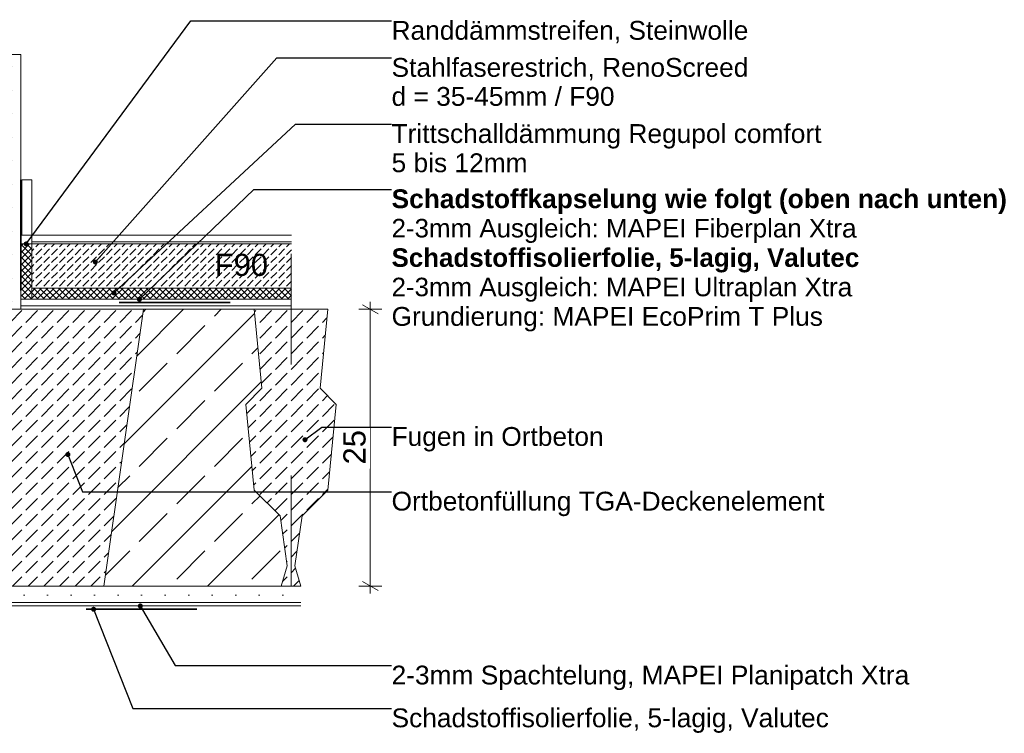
# Model space of a CAD drawing. Header units: metres. Extents: x 39.6 to 62.6, y -3.3 to 8.
# Tile 42 of 48: x 57.145 to 58.034, y -3.07 to -2.425. Entities that reach past the tile are written whole.
import ezdxf

# ---------------------------------------------------------------- set-up
doc = ezdxf.new("R2010")
doc.units = ezdxf.units.M
doc.header["$MEASUREMENT"] = 0
for name, pattern in [('Achse', [0.08, 0.04, -0.02, 0, -0.02]), ('Strichlinie eng', [0.046, 0.03, -0.016]), ('Wipeout_Contour', [1, 0, -1])]:
    doc.linetypes.add(name, pattern=pattern)
for name, color, linetype in [('152 - Bemaßung_ Beschriftung.Ausbau', 7, 'Continuous'), ('301 - Elemente.Linie', 7, 'Continuous'), ('302 - Elemente.Schraffur', 7, 'Continuous'), ('603 - Struktur.Bodenplatte_ Decke Roh', 7, 'Continuous'), ('605 - Struktur.Wand Innen', 7, 'Continuous'), ('650 - Abdeckung.Fußboden Aufbau', 7, 'Continuous')]:
    doc.layers.add(name, color=color, linetype=linetype)
doc.styles.add('ERSTELLTER_STIL_1', font='txt')
doc.styles.add('ERSTELLTER_STIL_2', font='txt')
doc.dimstyles.new('ERSTELLTER_STIL__3', dxfattribs={"dimtxt": 0.02, "dimasz": 0.01064, "dimexe": 0.18, "dimexo": 0.0625, "dimgap": 0, "dimtad": 1, "dimzin": 0, "dimdsep": 46, "dimtxsty": 'ERSTELLTER_STIL_1', "dimblk": 'ARROWHEAD_2', "dimblk1": 'ARROWHEAD_2', "dimblk2": 'ARROWHEAD_2', "dimcen": 0.09, "dimse1": 1, "dimse2": 1, "dimclrd": 7, "dimclre": 7, "dimclrt": 7, "dimazin": 0, "dimtfac": 1, "dimtdec": 4, "dimtmove": 0, "dimatfit": 3, "dimfxl": 1, "dimtolj": 1, "dimtzin": 0, "dimarcsym": 0})
doc.dimstyles.new('ERSTELLTER_STIL__4', dxfattribs={"dimtxt": 0.18, "dimasz": 0.00912, "dimexe": 0.18, "dimexo": 0.0625, "dimgap": 0, "dimtad": 0, "dimtih": 1, "dimtoh": 1, "dimdec": 4, "dimzin": 0, "dimdsep": 46, "dimcen": 0.09, "dimadec": 0, "dimazin": 0, "dimtfac": 1, "dimtdec": 4, "dimtmove": 0, "dimatfit": 3, "dimldrblk": 'ARROWHEAD_11', "dimfxl": 1, "dimtolj": 1, "dimtzin": 0, "dimarcsym": 0})
pattern_1 = [(45, (44.8346376, -0.1769565), (-0.0028284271, 0.0028284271), []), (135, (44.8346376, -0.1769565), (0.0028284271, 0.0028284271), [])]
pattern_2 = [(45, (44.834638, -0.176957), (-0.010606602, 0.010606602), [0, -0.015])]

# ---------------------------------------------------------------- blocks, each defined once
blk = doc.blocks.new('*D50', base_point=(44.83464, -0.17696))
at = {"layer": '152 - Bemaßung_ Beschriftung.Ausbau', "color": 7, "linetype": 'Continuous', "lineweight": 5}
for p, q in [((57.46834, -2.69098), (57.45434, -2.6829)), ((57.46134, -2.68694), (57.46134, -2.6801)), ((57.47184, -2.68694), (57.45084, -2.68694)), ((57.46134, -2.93694), (57.46134, -2.68694)), ((57.47184, -2.93694), (57.45084, -2.93694)), ((57.45434, -2.9329), (57.46834, -2.94098)), ((57.46134, -2.94379), (57.46134, -2.93694))]:
    blk.add_line(p, q, dxfattribs=at)
at = {"color": 254, "linetype": 'Wipeout_Contour', "lineweight": 0, "ltscale": 230.073255}
blk.add_wipeout([(57.46109, -2.83087), (57.46109, -2.79301), (57.43359, -2.79301), (57.43359, -2.83087)], dxfattribs=at).dxf.layer = '152 - Bemaßung_ Beschriftung.Ausbau'
at = {"layer": '152 - Bemaßung_ Beschriftung.Ausbau', "color": 7, "lineweight": 5, "insert": (57.45734, -2.82712), "char_height": 0.02, "attachment_point": 7, "rotation": 90, "style": 'ERSTELLTER_STIL_1'}
blk.add_mtext('\\A1;{\\pql;\\fArial|b0|i0|c0|p38;25}', dxfattribs=at)
blk = doc.blocks.new('ARROWHEAD_2')
at = {"color": 0, "linetype": 'Continuous', "lineweight": 0}
for p, q in [((0, 0), (-1, 0)), ((-0.378, -0.655), (0.378, 0.655))]:
    blk.add_line(p, q, dxfattribs=at)
blk = doc.blocks.new('ARROWHEAD_11')
at = {"color": 0, "linetype": 'Continuous', "lineweight": 0}
blk.add_line((0, 0), (-1, 0), dxfattribs=at)
at = {"color": 0, "linetype": 'Continuous', "lineweight": 0, "const_width": 0.25, "flags": 128}
blk.add_lwpolyline([(-0.125, 0, 1), (0.125, 0, 1)], format="xyb", close=True, dxfattribs=at)

msp = doc.modelspace()

# ---------------------------------------------------------------- hatches: boundary and pattern name
at = {"layer": '302 - Elemente.Schraffur', "linetype": 'Continuous', "lineweight": 9}
h = msp.add_hatch(dxfattribs=at)
h.set_pattern_fill('Beton__unbewehrt_0003', style=0, pattern_type=2)
h.set_pattern_definition([(45, (57.093774, -2.811942), (-0.0141421, 0.0141421), [0.015, -0.005]), (45, (57.093774, -2.7978), (-0.0141421, 0.0141421), [0.015, -0.005])])
h.paths.add_polyline_path([(56.93097, -2.68694), (57.25658, -2.68694), (57.22086, -2.93694), (56.96668, -2.93694)])
h = msp.add_hatch(dxfattribs=at)
h.set_pattern_fill('Beton__unbewehrt_0003', style=0, pattern_type=2)
h.set_pattern_definition([(45, (57.389774, -2.811942), (-0.014142, 0.014142), [0.015, -0.005]), (45, (57.389774, -2.7978), (-0.014142, 0.014142), [0.015, -0.005])])
h.paths.add_polyline_path([(57.34891, -2.77287), (57.35658, -2.85033), (57.37984, -2.87359), (57.38627, -2.91863), (57.38086, -2.93694), (57.39868, -2.93694), (57.39327, -2.91863), (57.39971, -2.87359), (57.42297, -2.85033), (57.43064, -2.77287), (57.41604, -2.75827), (57.42297, -2.68694), (57.35658, -2.68694), (57.36351, -2.75827)])
at = {"layer": '603 - Struktur.Bodenplatte_ Decke Roh', "linetype": 'Continuous', "lineweight": 9}
h = msp.add_hatch(dxfattribs=at)
h.set_pattern_fill('Beton__Stahlbeton_0003', style=0, pattern_type=2)
h.set_pattern_definition([(45, (57.30357, -2.81194), (-0.033941, 0.033941), []), (45, (57.2866, -2.79497), (-0.033941, 0.033941), [0.036, -0.012])])
h.paths.add_polyline_path([(57.22086, -2.93694), (57.38086, -2.93694), (57.38627, -2.91863), (57.37984, -2.87359), (57.35658, -2.85033), (57.34891, -2.77287), (57.36351, -2.75827), (57.35658, -2.68694), (57.25658, -2.68694)])
at = {"layer": '650 - Abdeckung.Fußboden Aufbau', "linetype": 'Continuous', "lineweight": 18}
h = msp.add_hatch(dxfattribs=at)
h.set_pattern_fill('Zementgebunden_0003', style=0, pattern_type=2)
h.set_pattern_definition(pattern_2)
h.paths.add_polyline_path([(57.14578, -2.68694), (57.13078, -2.68694), (57.13078, -2.45694), (57.14578, -2.45694)])
at = {"layer": '650 - Abdeckung.Fußboden Aufbau', "linetype": 'Continuous', "lineweight": 5}
h = msp.add_hatch(dxfattribs=at)
h.set_pattern_fill('Dämmung__hart_2_0003', color=1, style=0, pattern_type=2)
h.set_pattern_definition(pattern_1)
h.paths.add_polyline_path([(57.14578, -2.67794), (57.15578, -2.67794), (57.15578, -2.62794), (57.14578, -2.62794)])
h = msp.add_hatch(dxfattribs=at)
h.set_pattern_fill('Beton__unbewehrt_0003', color=1, style=0, pattern_type=2)
h.set_pattern_definition([(45, (44.834638, -0.176957), (-0.007071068, 0.007071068), [0.0075, -0.0025]), (45, (44.834638, -0.169885), (-0.007071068, 0.007071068), [0.0075, -0.0025])])
h.paths.add_polyline_path([(57.15578, -2.62794), (57.15578, -2.66794), (57.39028, -2.66794), (57.39028, -2.62794)])
h = msp.add_hatch(dxfattribs=at)
h.set_pattern_fill('Dämmung__hart_2_0003', color=1, style=0, pattern_type=2)
h.set_pattern_definition(pattern_1)
h.paths.add_polyline_path([(57.15578, -2.66794), (57.15578, -2.67794), (57.39028, -2.67794), (57.39028, -2.66794)])
at = {"layer": '650 - Abdeckung.Fußboden Aufbau', "linetype": 'Continuous', "lineweight": 18}
h = msp.add_hatch(dxfattribs=at)
h.set_pattern_fill('Zementgebunden_0003', style=0, pattern_type=2)
h.set_pattern_definition(pattern_2)
h.paths.add_polyline_path([(57.39868, -2.93694), (57.39868, -2.95194), (56.20477, -2.95194), (56.20477, -2.93694)])

# ---------------------------------------------------------------- linework, layer by layer
at = {"layer": '301 - Elemente.Linie', "color": 7, "linetype": 'Achse', "lineweight": 18, "ltscale": 0.5}
msp.add_line((57.38977, -2.63694), (57.38977, -2.99694), dxfattribs=at)
at = {"layer": '301 - Elemente.Linie', "color": 7, "linetype": 'Continuous', "lineweight": 13, "flags": 128}
for points in [[(56.99578, -2.45694), (56.99578, -2.68694), (57.14578, -2.68694), (57.14578, -2.45694)], [(56.20477, -2.95194), (57.39868, -2.95194)]]:
    msp.add_lwpolyline(points, dxfattribs=at)
at = {"layer": '301 - Elemente.Linie', "color": 92, "linetype": 'Strichlinie eng', "lineweight": 35, "ltscale": 0.5, "true_color": 0x00be00, "flags": 128}
for points in [[(57.14578, -2.56994), (57.14578, -2.68094), (57.38977, -2.68094)], [(56.20477, -2.95794), (57.39868, -2.95794)]]:
    msp.add_lwpolyline(points, dxfattribs=at)
at = {"layer": '301 - Elemente.Linie', "color": 1, "linetype": 'Continuous', "lineweight": 13, "flags": 128}
msp.add_lwpolyline([(57.14691, -2.61994), (57.15578, -2.61994), (57.15578, -2.56994), (57.14691, -2.56994)], close=True, dxfattribs=at)
msp.add_lwpolyline([(56.20477, -2.95494), (57.39868, -2.95494)], dxfattribs=at)
at = {"layer": '302 - Elemente.Schraffur', "color": 7, "linetype": 'Continuous', "lineweight": 13, "flags": 128}
for points in [[(56.93097, -2.68694), (57.25658, -2.68694), (57.22086, -2.93694), (56.96668, -2.93694)], [(57.34891, -2.77287), (57.35658, -2.85033), (57.37984, -2.87359), (57.38627, -2.91863), (57.38086, -2.93694), (57.39868, -2.93694), (57.39327, -2.91863), (57.39971, -2.87359), (57.42297, -2.85033), (57.43064, -2.77287), (57.41604, -2.75827), (57.42297, -2.68694), (57.35658, -2.68694), (57.36351, -2.75827)]]:
    msp.add_lwpolyline(points, close=True, dxfattribs=at)
at = {"layer": '603 - Struktur.Bodenplatte_ Decke Roh', "color": 1, "linetype": 'Continuous', "lineweight": 13}
for p, q in [((57.38977, -2.67794), (57.14578, -2.67794)), ((57.38977, -2.68394), (57.14578, -2.68394))]:
    msp.add_line(p, q, dxfattribs=at)
at = {"layer": '603 - Struktur.Bodenplatte_ Decke Roh', "color": 7, "linetype": 'Continuous', "lineweight": 13, "flags": 128}
msp.add_lwpolyline([(57.22086, -2.93694), (57.38086, -2.93694), (57.38627, -2.91863), (57.37984, -2.87359), (57.35658, -2.85033), (57.34891, -2.77287), (57.36351, -2.75827), (57.35658, -2.68694), (57.25658, -2.68694)], close=True, dxfattribs=at)
at = {"layer": '605 - Struktur.Wand Innen', "color": 1, "linetype": 'Continuous', "lineweight": 13, "flags": 128}
msp.add_lwpolyline([(57.15578, -2.61994), (57.15578, -2.66794)], dxfattribs=at)
at = {"layer": '650 - Abdeckung.Fußboden Aufbau', "color": 1, "linetype": 'Continuous', "lineweight": 13}
for p, q in [((57.39028, -2.61994), (57.15578, -2.61994)), ((57.39028, -2.62594), (57.15578, -2.62594)), ((57.39028, -2.62794), (57.15578, -2.62794)), ((57.39028, -2.66794), (57.15578, -2.66794))]:
    msp.add_line(p, q, dxfattribs=at)
at = {"layer": '650 - Abdeckung.Fußboden Aufbau', "color": 7, "linetype": 'Continuous', "lineweight": 9, "flags": 128}
msp.add_lwpolyline([(57.14578, -2.68694), (57.13078, -2.68694), (57.13078, -2.45694), (57.14578, -2.45694)], close=True, dxfattribs=at)
at = {"layer": '650 - Abdeckung.Fußboden Aufbau', "color": 1, "linetype": 'Continuous', "lineweight": 9, "flags": 128}
msp.add_lwpolyline([(57.14578, -2.67794), (57.15578, -2.67794), (57.15578, -2.62794), (57.14578, -2.62794)], close=True, dxfattribs=at)

# ---------------------------------------------------------------- texts
at = {"layer": '152 - Bemaßung_ Beschriftung.Ausbau', "color": 7, "linetype": 'Continuous', "lineweight": 9, "style": 'ERSTELLTER_STIL_1'}
for s, insert, char_height, attachment_point in [('\\A1;{\\pql;\\fArial|b0|i0|c0|p38;Randdämmstreifen, Steinwolle}', (57.48053, -2.42649), 0.017, 1), ('\\A1;{\\pql;\\fArial|b0|i0|c0|p38;F\\fArial|b0|i0|c0|p38;90}', (57.32091, -2.65712), 0.02, 7), ('\\A1;{\\pql;\\fArial|b0|i0|c0|p38;2-3mm Spachtelung, MAPEI Planipatch Xtra}', (57.48053, -3.00884), 0.017, 1), ('\\A1;{\\pql;\\fArial|b0|i0|c0|p38;Schadstoff\\fArial|b0|i0|c0|p38;isolierfolie, 5-lagig, Valutec}', (57.48053, -3.04749), 0.017, 1)]:
    msp.add_mtext(s, dxfattribs=dict(at, insert=insert, char_height=char_height, attachment_point=attachment_point))
at = {"layer": '152 - Bemaßung_ Beschriftung.Ausbau', "color": 7, "linetype": 'Continuous', "lineweight": 9, "char_height": 0.017, "attachment_point": 1, "style": 'ERSTELLTER_STIL_1'}
for s, insert, line_spacing_factor in [('\\A1;{\\pql;\\fArial|b0|i0|c0|p38;Stahlfaserestrich, RenoScreed\\P\\pql;\\fArial|b0|i0|c0|p38;d = 35-45mm / F90}', (57.48053, -2.45997), 0.924629), ('\\A1;{\\pql;\\fArial|b0|i0|c0|p38;Trittschalldämmung Regupol comfort\\P\\pql;\\fArial|b0|i0|c0|p38;5 bis 12mm}', (57.48053, -2.51972), 0.930826)]:
    msp.add_mtext(s, dxfattribs=dict(at, insert=insert, line_spacing_factor=line_spacing_factor))

# ---------------------------------------------------------------- leaders
at = {"layer": '152 - Bemaßung_ Beschriftung.Ausbau', "color": 7, "linetype": 'Continuous', "lineweight": 9, "annotation_type": 0, "has_hookline": 1, "hookline_direction": 0}
for points, text_width in [([(57.15078, -2.62794), (57.2993, -2.42649), (57.48053, -2.42649)], 0.31892), ([(57.21316, -2.64426), (57.37705, -2.45997), (57.48053, -2.45997)], 0.31899), ([(57.22995, -2.67217), (57.39387, -2.51972), (57.48053, -2.51972)], 0.38697), ([(57.2116, -2.95794), (57.24705, -3.04749), (57.48053, -3.04749)], 0.39384), ([(57.25374, -2.95494), (57.28531, -3.00884), (57.48053, -3.00884)], 0.46517)]:
    msp.add_leader(points, dimstyle='ERSTELLTER_STIL__4', dxfattribs=dict(at, text_width=text_width))

# ---------------------------------------------------------------- next in the draw order: dimensions: what is measured, and where the dimension line sits
at = {"layer": '152 - Bemaßung_ Beschriftung.Ausbau', "color": 7, "linetype": 'Continuous', "lineweight": 5}
dim = msp.add_linear_dim(base=(57.46134, -2.68694), p1=(57.49149, -2.93694), p2=(57.48882, -2.68694), angle=90, dimstyle='ERSTELLTER_STIL__3', dxfattribs=at)
dim.commit()
dim.dimension.update_dxf_attribs({"geometry": '*D50', "text_midpoint": (57.44734, -2.81187), "dimtype": 160, "text_rotation": 90})

# ---------------------------------------------------------------- next in the draw order: texts
at = {"layer": '152 - Bemaßung_ Beschriftung.Ausbau', "color": 7, "linetype": 'Continuous', "lineweight": 9, "insert": (57.48053, -2.57861), "char_height": 0.017, "attachment_point": 1, "line_spacing_factor": 0.937513, "style": 'ERSTELLTER_STIL_2'}
msp.add_mtext('\\A1;{\\pql;\\fArial|b1|i0|c0|p38;Schadstoffkapselung wie folgt (oben nach unten)\\P\\pql;\\fArial|b0|i0|c0|p38;\\H0.984142x;2-3mm Ausgleich: MAPEI Fiberplan Xtr\\fArial|b0|i0|c0|p38;\\H1.016114x;a\\P\\pql;\\fArial|b1|i0|c0|p38;\\H0.984142x;Schadstoffisolierfolie, 5-lagig, Valute\\fArial|b1|i0|c0|p38;\\H1.016114x;c\\P\\pql;\\fArial|b0|i0|c0|p38;\\H0.984142x;2-3mm Ausgleich: MAPEI Ultraplan Xtr\\fArial|b0|i0|c0|p38;\\H1.016114x;a\\P\\pql;\\fArial|b0|i0|c0|p38;Grundierung: MAPEI EcoPrim T Plus}', dxfattribs=at)
at = {"layer": '152 - Bemaßung_ Beschriftung.Ausbau', "color": 7, "linetype": 'Continuous', "lineweight": 9, "char_height": 0.017, "attachment_point": 1, "style": 'ERSTELLTER_STIL_1'}
for s, insert in [('\\A1;{\\pql;\\pt0.1375;\\fArial|b0|i0|c0|p38;Fugen in Ortbeton}', (57.48053, -2.79332)), ('\\A1;{\\pql;\\pt0.1375;\\fArial|b0|i0|c0|p38;Ortbetonfüllung TGA-Deckenelement}', (57.48053, -2.85176))]:
    msp.add_mtext(s, dxfattribs=dict(at, insert=insert))

# ---------------------------------------------------------------- next in the draw order: leaders
at = {"layer": '152 - Bemaßung_ Beschriftung.Ausbau', "color": 7, "linetype": 'Continuous', "lineweight": 9, "annotation_type": 0, "has_hookline": 1, "hookline_direction": 0}
for points, text_width in [([(57.25299, -2.67794), (57.3562, -2.57861), (57.48053, -2.57861)], 0.55304), ([(57.4024, -2.80477), (57.41774, -2.79332), (57.48053, -2.79332)], 0.18766), ([(57.18839, -2.8181), (57.20147, -2.85176), (57.48053, -2.85176)], 0.38906)]:
    msp.add_leader(points, dimstyle='ERSTELLTER_STIL__4', dxfattribs=dict(at, text_width=text_width))

doc.saveas('drawing.dxf')
